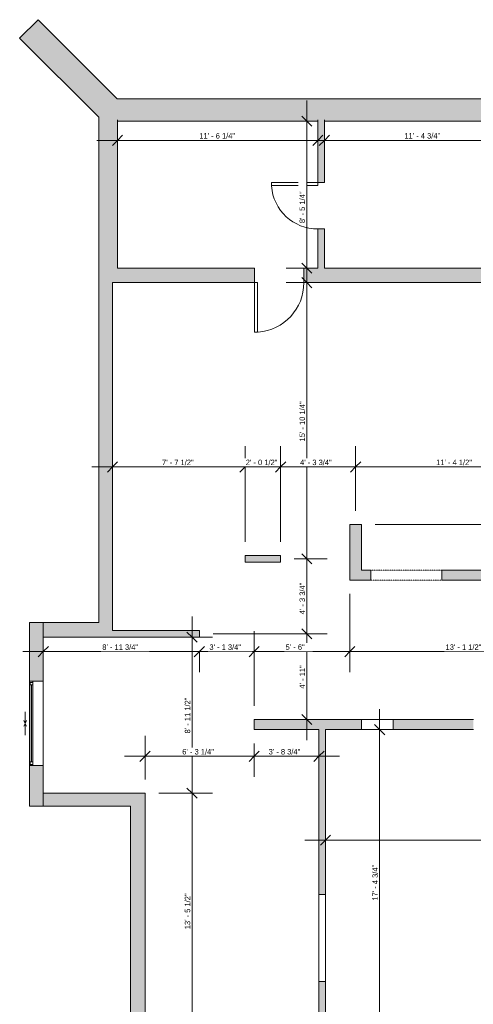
# Model space of a CAD drawing. Header units: inches. Extents: x -294 to 1117, y -522 to 519.
# Tile 3 of 8: x -294 to 19, y -160 to 519. Entities that reach past the tile are written whole.
import ezdxf

# ---------------------------------------------------------------- set-up
doc = ezdxf.new("R2010")
doc.units = ezdxf.units.IN
doc.header["$MEASUREMENT"] = 0
doc.linetypes.add('Overhead', pattern=[0.15625, 0.09375, -0.0625])
for name, color, linetype, lineweight in [('A-ANNO-DIMS', 211, 'Continuous', 9), ('A-ANNO-DIMS-120', 211, 'Continuous', 9), ('A-DETL-GENF', 92, 'Overhead', 9), ('A-DETL-MEDM', 90, 'Continuous', 9), ('A-DOOR', 31, 'Continuous', 9), ('A-GLAZ', 151, 'Continuous', 9), ('A-WALL', 90, 'Continuous', 9), ('A-WALL-PATT', 111, 'Continuous', 9)]:
    doc.layers.add(name, color=color, linetype=linetype, lineweight=lineweight)
doc.styles.add('Inter', font='txt', dxfattribs={"height": 3.75})
doc.dimstyles.new('Linear_-_1_32__Inter__Imperial__SMALL', dxfattribs={"dimscale": 12, "dimtxt": 4.969925, "dimasz": 0.585938, "dimexe": 1.181102, "dimexo": 0.787402, "dimgap": 0, "dimtad": 1, "dimrnd": 0.25, "dimzin": 1, "dimdsep": 46, "dimlunit": 4, "dimtxsty": 'Inter', "dimblk1": 'OBLIQUE', "dimblk2": 'OBLIQUE', "dimsah": 1, "dimcen": 0.09, "dimdle": 1.181102, "dimazin": 0, "dimtfac": 1, "dimtdec": 4, "dimtix": 1, "dimtmove": 0, "dimatfit": 3, "dimfxl": 1, "dimtvp": 1, "dimtfill": 1, "dimfrac": 2, "dimtolj": 1, "dimtzin": 0, "dimarcsym": 2})
doc.dimstyles.new('Linear_-_1_32__Inter__Imperial__SMALL_1', dxfattribs={"dimscale": 12, "dimtxt": 4.969925, "dimasz": 0.585938, "dimexe": 1.181102, "dimexo": 0.787402, "dimgap": 0, "dimtad": 1, "dimrnd": 0.25, "dimzin": 1, "dimdsep": 46, "dimlunit": 4, "dimtxsty": 'Inter', "dimblk1": 'OBLIQUE', "dimblk2": 'OBLIQUE', "dimsah": 1, "dimcen": 0.09, "dimdle": 1.181102, "dimazin": 0, "dimtfac": 1, "dimtdec": 4, "dimtix": 1, "dimtmove": 2, "dimatfit": 3, "dimfxl": 1, "dimtvp": 1, "dimtfill": 1, "dimfrac": 2, "dimtolj": 1, "dimtzin": 0, "dimarcsym": 2})

# ---------------------------------------------------------------- blocks, each defined once
blk = doc.blocks.new('Planitar - Single Door_Flush Panel - 2_-10_ x 6_-8_-4177930-Main Floor Dimension Plan')
at = {"layer": 'A-DOOR', "lineweight": 18}
for p, q in [((14.99, 5), (14.99, 39)), ((17, 39), (14.99, 39)), ((17, 5), (17, 39)), ((17, 5), (14.99, 5))]:
    blk.add_line(p, q, dxfattribs=at)
at = {"layer": 'A-DOOR'}
blk.add_arc((16.77, 5.3), 33.77, 93.74247, 180.50911, dxfattribs=at)
blk = doc.blocks.new('Planitar - Single Door_Flush Panel - 2_-8_ x 6_-8_-4177996-Main Floor Dimension Plan')
at = {"layer": 'A-DOOR', "lineweight": 18}
for p, q in [((13.99, 2.25), (13.99, 34.25)), ((16, 34.25), (13.99, 34.25)), ((16, 2.25), (16, 34.25)), ((16, 2.25), (13.99, 2.25))]:
    blk.add_line(p, q, dxfattribs=at)
at = {"layer": 'A-DOOR'}
blk.add_arc((15.77, 2.55), 31.77, 93.86075, 180.54116, dxfattribs=at)
blk = doc.blocks.new('Planitar - Opening - 2_-4_ x 6_-8_ 2-4180353-Main Floor Dimension Plan')
at = {"layer": 'A-DETL-GENF'}
for p, q in [((24.18, 3.5), (-24.82, 3.5)), ((-24.82, -3.5), (24.18, -3.5))]:
    blk.add_line(p, q, dxfattribs=at)
at = {"layer": 'A-DETL-MEDM'}
for p, q in [((-24.82, 3.5), (-24.82, -3.5)), ((24.18, -3.5), (24.18, 3.5))]:
    blk.add_line(p, q, dxfattribs=at)
blk = doc.blocks.new('Plan-Double-Sliding - Default 1-4384591-Main Floor Dimension Plan')
at = {"layer": 'A-GLAZ'}
for q in [(-8, 3.34375), (-2, 4.34375), (-2, 2.34375), (2, 4.34375), (2, 2.34375), (8, 3.34375)]:
    blk.add_line((0, 3.34375), q, dxfattribs=at)
blk = doc.blocks.new('Planitar-Fixed - Default 1-4335211-Main Floor Dimension Plan')
at = {"layer": 'A-GLAZ', "lineweight": 18}
for p, q in [((-29, 5.26), (-28.25, 5.26)), ((-28.25, 5.26), (-28.25, 3.03)), ((-28.25, 4.76), (-26.52, 4.76)), ((-28.25, 3.03), (-26.52, 3.03)), ((-26.52, 4.76), (-26.52, 3.03)), ((26.52, 4.76), (26.52, 3.03)), ((28.25, 4.76), (26.52, 4.76)), ((26.52, 3.03), (28.25, 3.03)), ((28.25, 5.26), (28.25, 3.03)), ((28.96, 5.26), (28.25, 5.26)), ((-29, -4.24), (-27.74, -4.24)), ((29, -4.24), (27.74, -4.24))]:
    blk.add_line(p, q, dxfattribs=at)
at = {"layer": 'A-GLAZ'}
for p, q in [((-29, 5.26), (29, 5.26)), ((-29, 5.26), (-29, 3.03)), ((29, 3.03), (-29, 3.03)), ((-29, 3.03), (-29, -4.24)), ((29, 3.03), (-29, 3.03)), ((-29, 3.03), (29, 3.03)), ((-29, 3.03), (-29, -4.24)), ((29, 3.03), (29, 5.26)), ((29, -4.24), (29, 3.03)), ((29, -4.24), (29, 3.03)), ((-29, -4.24), (29, -4.24)), ((29, -4.24), (-29, -4.24))]:
    blk.add_line(p, q, dxfattribs=at)
at = {"layer": 'A-GLAZ', "lineweight": 25}
blk.add_line((-26.52, 3.9), (26.52, 3.9), dxfattribs=at)
blk = doc.blocks.new('DIMBLOCK1-Main Floor Dimension Plan')
at = {"layer": 'A-ANNO-DIMS-120'}
for p, q in [((-226.66, 430.96), (-226.66, 449.61)), ((-88.41, 430.96), (-88.41, 449.61)), ((-240.84, 435.43), (-74.24, 435.43)), ((-226.66, 435.43), (-226.66, 430.96)), ((-88.41, 435.43), (-88.41, 430.96))]:
    blk.add_line(p, q, dxfattribs=at)
at = {"layer": 'A-ANNO-DIMS-120', "lineweight": 35}
for p, q in [((-226.66, 435.43), (-230.18, 431.92)), ((-226.66, 435.43), (-223.15, 438.95)), ((-88.41, 435.43), (-91.93, 431.92)), ((-88.41, 435.43), (-84.9, 438.95))]:
    blk.add_line(p, q, dxfattribs=at)
at = {"layer": 'A-ANNO-DIMS-120', "color": 0, "insert": (-170.27, 440.43), "char_height": 3.75, "width": 30.565, "attachment_point": 1, "line_spacing_factor": 0.993985, "style": 'Inter', "bg_fill": 3, "box_fill_scale": 1.25, "bg_fill_color": 256, "bg_fill_true_color": 13158600, "bg_fill_transparency": 0}
blk.add_mtext('11\' - 6 1/4"', dxfattribs=at)
blk = doc.blocks.new('_Oblique')
at = {"color": 0, "linetype": 'ByBlock', "lineweight": -2}
blk.add_line((-0.5, -0.5), (0.5, 0.5), dxfattribs=at)
blk = doc.blocks.new('DIMBLOCK2-Main Floor Dimension Plan')
at = {"layer": 'A-ANNO-DIMS-120'}
for p, q in [((-83.91, 430.96), (-83.91, 449.61)), ((52.84, 430.96), (52.84, 449.61)), ((-98.09, 435.43), (67.01, 435.43)), ((-83.91, 435.43), (-83.91, 430.96)), ((52.84, 435.43), (52.84, 430.96))]:
    blk.add_line(p, q, dxfattribs=at)
at = {"layer": 'A-ANNO-DIMS-120', "lineweight": 35}
for p, q in [((-83.91, 435.43), (-87.43, 431.92)), ((-83.91, 435.43), (-80.4, 438.95)), ((52.84, 435.43), (49.32, 431.92)), ((52.84, 435.43), (56.35, 438.95))]:
    blk.add_line(p, q, dxfattribs=at)
at = {"layer": 'A-ANNO-DIMS-120', "color": 0, "insert": (-28.74, 440.43), "char_height": 3.75, "width": 31.6833, "attachment_point": 1, "line_spacing_factor": 0.993985, "style": 'Inter', "bg_fill": 3, "box_fill_scale": 1.25, "bg_fill_color": 256, "bg_fill_true_color": 13158600, "bg_fill_transparency": 0}
blk.add_mtext('11\' - 4 3/4"', dxfattribs=at)
blk = doc.blocks.new('DIMBLOCK6-Main Floor Dimension Plan')
at = {"layer": 'A-ANNO-DIMS-120'}
for p, q in [((-96.09, 333.19), (-96.09, 462.79)), ((-91.61, 448.62), (-110.26, 448.62)), ((-96.09, 448.62), (-91.61, 448.62)), ((-91.61, 347.37), (-110.26, 347.37)), ((-96.09, 347.37), (-91.61, 347.37))]:
    blk.add_line(p, q, dxfattribs=at)
at = {"layer": 'A-ANNO-DIMS-120', "lineweight": 35}
for p, q in [((-96.09, 448.62), (-99.61, 452.13)), ((-96.09, 448.62), (-92.58, 445.1)), ((-96.09, 347.37), (-99.61, 350.88)), ((-96.09, 347.37), (-92.58, 343.85))]:
    blk.add_line(p, q, dxfattribs=at)
at = {"layer": 'A-ANNO-DIMS-120', "color": 0, "insert": (-101.08, 378.37), "char_height": 3.75, "width": 28.4031, "attachment_point": 1, "rotation": 90, "line_spacing_factor": 0.993985, "style": 'Inter', "bg_fill": 3, "box_fill_scale": 1.25, "bg_fill_color": 256, "bg_fill_true_color": 13158600, "bg_fill_transparency": 0}
blk.add_mtext('8\' - 5 1/4"', dxfattribs=at)
blk = doc.blocks.new('DIMBLOCK21-Main Floor Dimension Plan')
at = {"layer": 'A-ANNO-DIMS-120'}
for p, q in [((64.64, 253.37), (26.91, 253.37)), ((41.09, 253.37), (41.09, 170.62)), ((41.09, 253.37), (64.64, 253.37)), ((-48.96, 170.62), (55.26, 170.62)), ((41.09, 170.62), (-48.96, 170.62))]:
    blk.add_line(p, q, dxfattribs=at)
at = {"layer": 'A-ANNO-DIMS-120', "lineweight": 35}
for p, q in [((41.09, 253.37), (37.57, 256.88)), ((41.09, 253.37), (44.6, 249.85)), ((41.09, 170.62), (37.57, 174.13)), ((41.09, 170.62), (44.6, 167.1))]:
    blk.add_line(p, q, dxfattribs=at)
at = {"layer": 'A-ANNO-DIMS-120', "color": 0, "insert": (36.1, 213.81), "char_height": 3.75, "width": 32.5779, "attachment_point": 1, "rotation": 90, "line_spacing_factor": 0.993985, "style": 'Inter', "bg_fill": 3, "box_fill_scale": 1.25, "bg_fill_color": 256, "bg_fill_true_color": 13158600, "bg_fill_transparency": 0}
blk.add_mtext('6\' - 10 3/4"', dxfattribs=at)
blk = doc.blocks.new('DIMBLOCK22-Main Floor Dimension Plan')
at = {"layer": 'A-ANNO-DIMS-120'}
for p, q in [((-48.96, 170.62), (55.26, 170.62)), ((41.09, 170.62), (-48.96, 170.62)), ((41.09, 170.62), (41.09, 125.19)), ((36.61, 139.37), (55.26, 139.37)), ((41.09, 139.37), (36.61, 139.37))]:
    blk.add_line(p, q, dxfattribs=at)
at = {"layer": 'A-ANNO-DIMS-120', "lineweight": 35}
for p, q in [((41.09, 170.62), (37.57, 174.13)), ((41.09, 170.62), (44.6, 167.1)), ((41.09, 139.37), (37.57, 142.88)), ((41.09, 139.37), (44.6, 135.85))]:
    blk.add_line(p, q, dxfattribs=at)
at = {"layer": 'A-ANNO-DIMS-120', "color": 0, "insert": (36.1, 143.28), "char_height": 3.75, "width": 28.1049, "attachment_point": 1, "rotation": 90, "line_spacing_factor": 0.993985, "style": 'Inter', "bg_fill": 3, "box_fill_scale": 1.25, "bg_fill_color": 256, "bg_fill_true_color": 13158600, "bg_fill_transparency": 0}
blk.add_mtext('2\' - 7 1/4"', dxfattribs=at)
blk = doc.blocks.new('DIMBLOCK23-Main Floor Dimension Plan')
at = {"layer": 'A-ANNO-DIMS-120'}
for p, q in [((-160.71, 95.37), (-81.92, 95.37)), ((-96.09, 95.37), (-160.71, 95.37)), ((-96.09, 22.19), (-96.09, 95.37)), ((-91.61, 36.37), (-110.26, 36.37)), ((-96.09, 36.37), (-91.61, 36.37))]:
    blk.add_line(p, q, dxfattribs=at)
at = {"layer": 'A-ANNO-DIMS-120', "lineweight": 35}
for p, q in [((-96.09, 95.37), (-99.61, 98.88)), ((-96.09, 95.37), (-92.58, 91.85)), ((-96.09, 36.37), (-99.61, 39.88)), ((-96.09, 36.37), (-92.58, 32.85))]:
    blk.add_line(p, q, dxfattribs=at)
at = {"layer": 'A-ANNO-DIMS-120', "color": 0, "insert": (-101.08, 57.61), "char_height": 3.75, "width": 19.83, "attachment_point": 1, "rotation": 90, "line_spacing_factor": 0.993985, "style": 'Inter', "bg_fill": 3, "box_fill_scale": 1.25, "bg_fill_color": 256, "bg_fill_true_color": 13158600, "bg_fill_transparency": 0}
blk.add_mtext('4\' - 11"', dxfattribs=at)
blk = doc.blocks.new('DIMBLOCK24-Main Floor Dimension Plan')
at = {"layer": 'A-ANNO-DIMS-120', "lineweight": 35}
for p, q in [((-96.09, 147.12), (-99.61, 150.63)), ((-96.09, 147.12), (-92.58, 143.6)), ((-96.09, 95.37), (-99.61, 98.88)), ((-96.09, 95.37), (-92.58, 91.85))]:
    blk.add_line(p, q, dxfattribs=at)
at = {"layer": 'A-ANNO-DIMS-120'}
for p, q in [((-104.71, 147.12), (-81.92, 147.12)), ((-96.09, 147.12), (-104.71, 147.12)), ((-96.09, 95.37), (-96.09, 147.12)), ((-160.71, 95.37), (-81.92, 95.37)), ((-96.09, 95.37), (-160.71, 95.37))]:
    blk.add_line(p, q, dxfattribs=at)
at = {"layer": 'A-ANNO-DIMS-120', "color": 0, "insert": (-101.08, 108.82), "char_height": 3.75, "width": 29.8196, "attachment_point": 1, "rotation": 90, "line_spacing_factor": 0.993985, "style": 'Inter', "bg_fill": 3, "box_fill_scale": 1.25, "bg_fill_color": 256, "bg_fill_true_color": 13158600, "bg_fill_transparency": 0}
blk.add_mtext('4\' - 3 3/4"', dxfattribs=at)
blk = doc.blocks.new('DIMBLOCK25-Main Floor Dimension Plan')
at = {"layer": 'A-ANNO-DIMS-120'}
for p, q in [((-96.09, 147.12), (-96.09, 351.54)), ((-91.61, 337.37), (-110.26, 337.37)), ((-96.09, 337.37), (-91.61, 337.37)), ((-104.71, 147.12), (-81.92, 147.12)), ((-96.09, 147.12), (-104.71, 147.12))]:
    blk.add_line(p, q, dxfattribs=at)
at = {"layer": 'A-ANNO-DIMS-120', "lineweight": 35}
for p, q in [((-96.09, 337.37), (-99.61, 340.88)), ((-96.09, 337.37), (-92.58, 333.85)), ((-96.09, 147.12), (-99.61, 150.63)), ((-96.09, 147.12), (-92.58, 143.6))]:
    blk.add_line(p, q, dxfattribs=at)
at = {"layer": 'A-ANNO-DIMS-120', "color": 0, "insert": (-101.08, 227.95), "char_height": 3.75, "width": 34.2925, "attachment_point": 1, "rotation": 90, "line_spacing_factor": 0.993985, "style": 'Inter', "bg_fill": 3, "box_fill_scale": 1.25, "bg_fill_color": 256, "bg_fill_true_color": 13158600, "bg_fill_transparency": 0}
blk.add_mtext('15\' - 10 1/4"', dxfattribs=at)
blk = doc.blocks.new('DIMBLOCK26-Main Floor Dimension Plan')
at = {"layer": 'A-ANNO-DIMS-120'}
for p, q in [((-175.28, 107.29), (-175.28, -14.38)), ((-179.75, 93.12), (-161.1, 93.12)), ((-175.28, 93.12), (-179.75, 93.12)), ((-198.21, -14.38), (-161.1, -14.38)), ((-175.28, -14.38), (-198.21, -14.38))]:
    blk.add_line(p, q, dxfattribs=at)
at = {"layer": 'A-ANNO-DIMS-120', "lineweight": 35}
for p, q in [((-175.28, 93.12), (-178.79, 96.63)), ((-175.28, 93.12), (-171.76, 89.6)), ((-175.28, -14.38), (-178.79, -10.87)), ((-175.28, -14.38), (-171.76, -17.9))]:
    blk.add_line(p, q, dxfattribs=at)
at = {"layer": 'A-ANNO-DIMS-120', "color": 0, "insert": (-180.27, 26.76), "char_height": 3.75, "width": 30.2668, "attachment_point": 1, "rotation": 90, "line_spacing_factor": 0.993985, "style": 'Inter', "bg_fill": 3, "box_fill_scale": 1.25, "bg_fill_color": 256, "bg_fill_true_color": 13158600, "bg_fill_transparency": 0}
blk.add_mtext('8\' - 11 1/2"', dxfattribs=at)
blk = doc.blocks.new('DIMBLOCK27-Main Floor Dimension Plan')
at = {"layer": 'A-ANNO-DIMS-120', "lineweight": 35}
for p, q in [((-175.28, -14.38), (-178.79, -10.87)), ((-175.28, -14.38), (-171.76, -17.9)), ((-175.28, -175.88), (-178.79, -172.37)), ((-175.28, -175.88), (-171.76, -179.4))]:
    blk.add_line(p, q, dxfattribs=at)
at = {"layer": 'A-ANNO-DIMS-120'}
for p, q in [((-198.21, -14.38), (-161.1, -14.38)), ((-175.28, -14.38), (-198.21, -14.38)), ((-175.28, -14.38), (-175.28, -175.88)), ((-140.61, -175.88), (-189.45, -175.88)), ((-175.28, -175.88), (-140.61, -175.88))]:
    blk.add_line(p, q, dxfattribs=at)
at = {"layer": 'A-ANNO-DIMS-120', "color": 0, "insert": (-180.27, -108.15), "char_height": 3.75, "width": 31.236, "attachment_point": 1, "rotation": 90, "line_spacing_factor": 0.993985, "style": 'Inter', "bg_fill": 3, "box_fill_scale": 1.25, "bg_fill_color": 256, "bg_fill_true_color": 13158600, "bg_fill_transparency": 0}
blk.add_mtext('13\' - 5 1/2"', dxfattribs=at)
blk = doc.blocks.new('DIMBLOCK37-Main Floor Dimension Plan')
at = {"layer": 'A-ANNO-DIMS-120'}
for p, q in [((-230.16, 205.94), (-230.16, 224.59)), ((-138.66, 158.82), (-138.66, 224.59)), ((-244.34, 210.42), (-138.66, 210.42)), ((-230.16, 210.42), (-230.16, 205.94)), ((-138.66, 210.42), (-138.66, 158.82))]:
    blk.add_line(p, q, dxfattribs=at)
at = {"layer": 'A-ANNO-DIMS-120', "lineweight": 35}
for p, q in [((-230.16, 210.42), (-233.68, 206.9)), ((-230.16, 210.42), (-226.65, 213.93)), ((-138.66, 210.42), (-142.18, 206.9)), ((-138.66, 210.42), (-135.15, 213.93))]:
    blk.add_line(p, q, dxfattribs=at)
at = {"layer": 'A-ANNO-DIMS-120', "color": 0, "insert": (-195.94, 215.41), "char_height": 3.75, "width": 27.6576, "attachment_point": 1, "line_spacing_factor": 0.993985, "style": 'Inter', "bg_fill": 3, "box_fill_scale": 1.25, "bg_fill_color": 256, "bg_fill_true_color": 13158600, "bg_fill_transparency": 0}
blk.add_mtext('7\' - 7 1/2"', dxfattribs=at)
blk = doc.blocks.new('DIMBLOCK38-Main Floor Dimension Plan')
at = {"layer": 'A-ANNO-DIMS-120'}
for p, q in [((-138.66, 158.82), (-138.66, 224.59)), ((-114.16, 158.82), (-114.16, 224.59)), ((-138.66, 210.42), (-114.16, 210.42)), ((-138.66, 210.42), (-138.66, 158.82)), ((-114.16, 210.42), (-114.16, 158.82))]:
    blk.add_line(p, q, dxfattribs=at)
at = {"layer": 'A-ANNO-DIMS-120', "lineweight": 35}
for p, q in [((-138.66, 210.42), (-142.18, 206.9)), ((-138.66, 210.42), (-135.15, 213.93)), ((-114.16, 210.42), (-117.68, 206.9)), ((-114.16, 210.42), (-110.65, 213.93))]:
    blk.add_line(p, q, dxfattribs=at)
at = {"layer": 'A-ANNO-DIMS-120', "color": 0, "insert": (-138.18, 215.41), "char_height": 3.75, "width": 28.254, "attachment_point": 1, "line_spacing_factor": 0.993985, "style": 'Inter', "bg_fill": 3, "box_fill_scale": 1.25, "bg_fill_color": 256, "bg_fill_true_color": 13158600, "bg_fill_transparency": 0}
blk.add_mtext('2\' - 0 1/2"', dxfattribs=at)
blk = doc.blocks.new('DIMBLOCK39-Main Floor Dimension Plan')
at = {"layer": 'A-ANNO-DIMS-120'}
for p, q in [((-114.16, 158.82), (-114.16, 224.59)), ((-62.41, 180.07), (-62.41, 224.59)), ((-114.16, 210.42), (-62.41, 210.42)), ((-114.16, 210.42), (-114.16, 158.82)), ((-62.41, 210.42), (-62.41, 180.07))]:
    blk.add_line(p, q, dxfattribs=at)
at = {"layer": 'A-ANNO-DIMS-120', "lineweight": 35}
for p, q in [((-114.16, 210.42), (-117.68, 206.9)), ((-114.16, 210.42), (-110.65, 213.93)), ((-62.41, 210.42), (-65.93, 206.9)), ((-62.41, 210.42), (-58.9, 213.93))]:
    blk.add_line(p, q, dxfattribs=at)
at = {"layer": 'A-ANNO-DIMS-120', "color": 0, "insert": (-100.71, 215.41), "char_height": 3.75, "width": 29.8196, "attachment_point": 1, "line_spacing_factor": 0.993985, "style": 'Inter', "bg_fill": 3, "box_fill_scale": 1.25, "bg_fill_color": 256, "bg_fill_true_color": 13158600, "bg_fill_transparency": 0}
blk.add_mtext('4\' - 3 3/4"', dxfattribs=at)
blk = doc.blocks.new('DIMBLOCK40-Main Floor Dimension Plan')
at = {"layer": 'A-ANNO-DIMS-120'}
for p, q in [((-62.41, 180.07), (-62.41, 224.59)), ((74.09, 205.94), (74.09, 224.59)), ((-62.41, 210.42), (88.26, 210.42)), ((-62.41, 210.42), (-62.41, 180.07)), ((74.09, 210.42), (74.09, 205.94))]:
    blk.add_line(p, q, dxfattribs=at)
at = {"layer": 'A-ANNO-DIMS-120', "lineweight": 35}
for p, q in [((-62.41, 210.42), (-65.93, 206.9)), ((-62.41, 210.42), (-58.9, 213.93)), ((74.09, 210.42), (70.57, 206.9)), ((74.09, 210.42), (77.6, 213.93))]:
    blk.add_line(p, q, dxfattribs=at)
at = {"layer": 'A-ANNO-DIMS-120', "color": 0, "insert": (-6.84, 215.41), "char_height": 3.75, "width": 30.4159, "attachment_point": 1, "line_spacing_factor": 0.993985, "style": 'Inter', "bg_fill": 3, "box_fill_scale": 1.25, "bg_fill_color": 256, "bg_fill_true_color": 13158600, "bg_fill_transparency": 0}
blk.add_mtext('11\' - 4 1/2"', dxfattribs=at)
blk = doc.blocks.new('DIMBLOCK41-Main Floor Dimension Plan')
at = {"layer": 'A-ANNO-DIMS-120'}
for p, q in [((-277.91, 78.64), (-277.91, 97.29)), ((-292.09, 83.12), (-170.16, 83.12)), ((-277.91, 83.12), (-277.91, 78.64)), ((-170.16, 83.67), (-170.16, 68.95)), ((-170.16, 83.12), (-170.16, 83.67))]:
    blk.add_line(p, q, dxfattribs=at)
at = {"layer": 'A-ANNO-DIMS-120', "lineweight": 35}
for p, q in [((-277.91, 83.12), (-281.43, 79.61)), ((-277.91, 83.12), (-274.4, 86.64)), ((-170.16, 83.12), (-173.68, 79.61)), ((-170.16, 83.12), (-166.65, 86.64))]:
    blk.add_line(p, q, dxfattribs=at)
at = {"layer": 'A-ANNO-DIMS-120', "color": 0, "insert": (-237.18, 88.11), "char_height": 3.75, "width": 31.5342, "attachment_point": 1, "line_spacing_factor": 0.993985, "style": 'Inter', "bg_fill": 3, "box_fill_scale": 1.25, "bg_fill_color": 256, "bg_fill_true_color": 13158600, "bg_fill_transparency": 0}
blk.add_mtext('8\' - 11 3/4"', dxfattribs=at)
blk = doc.blocks.new('DIMBLOCK42-Main Floor Dimension Plan')
at = {"layer": 'A-ANNO-DIMS-120'}
for p, q in [((-132.41, 45.82), (-132.41, 97.29)), ((-170.16, 83.67), (-170.16, 68.95)), ((-170.16, 83.12), (-170.16, 83.67)), ((-170.16, 83.12), (-132.41, 83.12)), ((-132.41, 83.12), (-132.41, 45.82))]:
    blk.add_line(p, q, dxfattribs=at)
at = {"layer": 'A-ANNO-DIMS-120', "lineweight": 35}
for p, q in [((-170.16, 83.12), (-173.68, 79.61)), ((-170.16, 83.12), (-166.65, 86.64)), ((-132.41, 83.12), (-135.93, 79.61)), ((-132.41, 83.12), (-128.9, 86.64))]:
    blk.add_line(p, q, dxfattribs=at)
at = {"layer": 'A-ANNO-DIMS-120', "color": 0, "insert": (-163.28, 88.11), "char_height": 3.75, "width": 28.7759, "attachment_point": 1, "line_spacing_factor": 0.993985, "style": 'Inter', "bg_fill": 3, "box_fill_scale": 1.25, "bg_fill_color": 256, "bg_fill_true_color": 13158600, "bg_fill_transparency": 0}
blk.add_mtext('3\' - 1 3/4"', dxfattribs=at)
blk = doc.blocks.new('DIMBLOCK43-Main Floor Dimension Plan')
at = {"layer": 'A-ANNO-DIMS-120'}
for p, q in [((-66.41, 122.92), (-66.41, 68.95)), ((-66.41, 83.12), (-66.41, 122.92)), ((-132.41, 45.82), (-132.41, 97.29)), ((-132.41, 83.12), (-66.41, 83.12)), ((-132.41, 83.12), (-132.41, 45.82))]:
    blk.add_line(p, q, dxfattribs=at)
at = {"layer": 'A-ANNO-DIMS-120', "lineweight": 35}
for p, q in [((-132.41, 83.12), (-135.93, 79.61)), ((-132.41, 83.12), (-128.9, 86.64)), ((-66.41, 83.12), (-69.93, 79.61)), ((-66.41, 83.12), (-62.9, 86.64))]:
    blk.add_line(p, q, dxfattribs=at)
at = {"layer": 'A-ANNO-DIMS-120', "color": 0, "insert": (-110.72, 88.11), "char_height": 3.75, "width": 17.6681, "attachment_point": 1, "line_spacing_factor": 0.993985, "style": 'Inter', "bg_fill": 3, "box_fill_scale": 1.25, "bg_fill_color": 256, "bg_fill_true_color": 13158600, "bg_fill_transparency": 0}
blk.add_mtext('5\' - 6"', dxfattribs=at)
blk = doc.blocks.new('DIMBLOCK44-Main Floor Dimension Plan')
at = {"layer": 'A-ANNO-DIMS-120'}
for p, q in [((-66.41, 122.92), (-66.41, 68.95)), ((-66.41, 83.12), (-66.41, 122.92)), ((91.09, 78.64), (91.09, 97.29)), ((-66.41, 83.12), (105.26, 83.12)), ((91.09, 83.12), (91.09, 78.64))]:
    blk.add_line(p, q, dxfattribs=at)
at = {"layer": 'A-ANNO-DIMS-120', "lineweight": 35}
for p, q in [((-66.41, 83.12), (-69.93, 79.61)), ((-66.41, 83.12), (-62.9, 86.64)), ((91.09, 83.12), (87.57, 79.61)), ((91.09, 83.12), (94.6, 86.64))]:
    blk.add_line(p, q, dxfattribs=at)
at = {"layer": 'A-ANNO-DIMS-120', "color": 0, "insert": (-0.34, 88.11), "char_height": 3.75, "width": 30.4159, "attachment_point": 1, "line_spacing_factor": 0.993985, "style": 'Inter', "bg_fill": 3, "box_fill_scale": 1.25, "bg_fill_color": 256, "bg_fill_true_color": 13158600, "bg_fill_transparency": 0}
blk.add_mtext('13\' - 1 1/2"', dxfattribs=at)
blk = doc.blocks.new('DIMBLOCK45-Main Floor Dimension Plan')
at = {"layer": 'A-ANNO-DIMS-120'}
for p, q in [((-207.66, -4.93), (-207.66, 25.21)), ((-132.41, 19.92), (-132.41, -3.14)), ((-132.41, 11.03), (-132.41, 19.92)), ((-221.84, 11.03), (-132.41, 11.03)), ((-207.66, 11.03), (-207.66, -4.93))]:
    blk.add_line(p, q, dxfattribs=at)
at = {"layer": 'A-ANNO-DIMS-120', "lineweight": 35}
for p, q in [((-207.66, 11.03), (-204.15, 14.55)), ((-132.41, 11.03), (-128.9, 14.55)), ((-207.66, 11.03), (-211.18, 7.52)), ((-132.41, 11.03), (-135.93, 7.52))]:
    blk.add_line(p, q, dxfattribs=at)
at = {"layer": 'A-ANNO-DIMS-120', "color": 0, "insert": (-182, 16.03), "char_height": 3.75, "width": 28.7013, "attachment_point": 1, "line_spacing_factor": 0.993985, "style": 'Inter', "bg_fill": 3, "box_fill_scale": 1.25, "bg_fill_color": 256, "bg_fill_true_color": 13158600, "bg_fill_transparency": 0}
blk.add_mtext('6\' - 3 1/4"', dxfattribs=at)
blk = doc.blocks.new('DIMBLOCK46-Main Floor Dimension Plan')
at = {"layer": 'A-ANNO-DIMS-120'}
for p, q in [((-87.66, 6.56), (-87.66, 25.21)), ((-132.41, 19.92), (-132.41, -3.14)), ((-132.41, 11.03), (-132.41, 19.92)), ((-132.41, 11.03), (-73.49, 11.03)), ((-87.66, 11.03), (-87.66, 6.56))]:
    blk.add_line(p, q, dxfattribs=at)
at = {"layer": 'A-ANNO-DIMS-120', "lineweight": 35}
for p, q in [((-132.41, 11.03), (-128.9, 14.55)), ((-87.66, 11.03), (-84.15, 14.55)), ((-132.41, 11.03), (-135.93, 7.52)), ((-87.66, 11.03), (-91.18, 7.52))]:
    blk.add_line(p, q, dxfattribs=at)
at = {"layer": 'A-ANNO-DIMS-120', "color": 0, "insert": (-122.4, 16.03), "char_height": 3.75, "width": 29.6705, "attachment_point": 1, "line_spacing_factor": 0.993985, "style": 'Inter', "bg_fill": 3, "box_fill_scale": 1.25, "bg_fill_color": 256, "bg_fill_true_color": 13158600, "bg_fill_transparency": 0}
blk.add_mtext('3\' - 8 3/4"', dxfattribs=at)
blk = doc.blocks.new('DIMBLOCK52-Main Floor Dimension Plan')
at = {"layer": 'A-ANNO-DIMS-120'}
for p, q in [((265.34, 3.46), (265.34, -60.93)), ((265.34, -46.76), (265.34, 3.46)), ((-83.16, -51.23), (-83.16, -32.58)), ((-97.34, -46.76), (265.34, -46.76)), ((-83.16, -46.76), (-83.16, -51.23))]:
    blk.add_line(p, q, dxfattribs=at)
at = {"layer": 'A-ANNO-DIMS-120', "lineweight": 35}
for p, q in [((-83.16, -46.76), (-86.68, -50.27)), ((-83.16, -46.76), (-79.65, -43.24)), ((265.34, -46.76), (261.82, -50.27)), ((265.34, -46.76), (268.85, -43.24))]:
    blk.add_line(p, q, dxfattribs=at)
at = {"layer": 'A-ANNO-DIMS-120', "color": 0, "insert": (77.7, -41.76), "char_height": 3.75, "width": 32.1306, "attachment_point": 1, "line_spacing_factor": 0.993985, "style": 'Inter', "bg_fill": 3, "box_fill_scale": 1.25, "bg_fill_color": 256, "bg_fill_true_color": 13158600, "bg_fill_transparency": 0}
blk.add_mtext('29\' - 0 1/2"', dxfattribs=at)
blk = doc.blocks.new('DIMBLOCK58-Main Floor Dimension Plan')
at = {"layer": 'A-ANNO-DIMS-120'}
for p, q in [((-45.86, -179.38), (-45.86, 43.54)), ((-41.38, 29.37), (-60.03, 29.37)), ((-45.86, 29.37), (-41.38, 29.37)), ((-73.71, -179.38), (-31.68, -179.38)), ((-45.86, -179.38), (-73.71, -179.38))]:
    blk.add_line(p, q, dxfattribs=at)
at = {"layer": 'A-ANNO-DIMS-120', "lineweight": 35}
for p, q in [((-45.86, 29.37), (-49.37, 32.88)), ((-45.86, 29.37), (-42.34, 25.85)), ((-45.86, -179.38), (-49.37, -175.87)), ((-45.86, -179.38), (-42.34, -182.9))]:
    blk.add_line(p, q, dxfattribs=at)
at = {"layer": 'A-ANNO-DIMS-120', "color": 0, "insert": (-50.85, -88.46), "char_height": 3.75, "width": 32.2797, "attachment_point": 1, "rotation": 90, "line_spacing_factor": 0.993985, "style": 'Inter', "bg_fill": 3, "box_fill_scale": 1.25, "bg_fill_color": 256, "bg_fill_true_color": 13158600, "bg_fill_transparency": 0}
blk.add_mtext('17\' - 4 3/4"', dxfattribs=at)

msp = doc.modelspace()

# ---------------------------------------------------------------- hatches: boundary and pattern name
at = {"layer": 'A-WALL-PATT'}
for points in [[(-239.662, 451.304), (-239.662, 464.118), (-227.021, 464.118), (-281.468, 518.565), (-294.196, 505.837)], [(-230.162, 342.368), (-226.662, 342.368), (-226.662, 464.118), (-239.662, 464.118), (-239.662, 342.368)], [(55.088, 448.618), (55.088, 464.118), (-226.662, 464.118), (-226.662, 448.618), (52.838, 448.618)], [(-230.162, 103.118), (-230.162, 342.368), (-239.662, 342.368), (-239.662, 103.118)], [(-66.412, 139.368), (-58.412, 139.368), (-58.412, 170.618), (-66.412, 170.618)], [(-114.162, 144.868), (-114.162, 149.368), (-138.662, 149.368), (-138.662, 144.868)], [(-230.162, 93.118), (-230.162, 103.118), (-277.912, 103.118), (-277.912, 93.118), (-274.115, 93.118)], [(-176.636, 93.118), (-170.162, 93.118), (-170.162, 97.618), (-230.162, 97.618), (-230.162, 93.118)], [(-277.912, -23.382), (-217.662, -23.382), (-217.662, -14.382), (-277.912, -14.382)], [(-217.662, -379.382), (-207.662, -379.382), (-207.662, -14.382), (-217.662, -14.382), (-217.662, -323.389)]]:
    msp.add_hatch(color=9, dxfattribs=at).paths.add_polyline_path(points, flags=0)
h = msp.add_hatch(color=9, dxfattribs=at)
h.paths.add_polyline_path([(-83.912, 347.368), (-83.912, 374.368), (-88.412, 374.368), (-88.412, 347.368)], flags=0)
h.paths.add_polyline_path([(-83.912, 406.368), (-83.912, 448.618), (-88.412, 448.618), (-88.412, 406.368)], flags=0)
h = msp.add_hatch(color=9, dxfattribs=at)
h.paths.add_polyline_path([(52.838, 337.368), (52.838, 347.368), (-98.162, 347.368), (-98.162, 337.368), (18.32, 337.368)], flags=0)
h.paths.add_polyline_path([(-230.162, 337.368), (-132.162, 337.368), (-132.162, 347.368), (-226.662, 347.368), (-226.662, 342.368), (-230.162, 342.368)], flags=0)
h = msp.add_hatch(color=9, dxfattribs=at)
h.paths.add_polyline_path([(-51.787, 132.368), (-51.787, 139.368), (-66.412, 139.368), (-66.412, 132.368)], flags=0)
h.paths.add_polyline_path([(77.588, 132.368), (77.588, 139.368), (-2.787, 139.368), (-2.787, 132.368), (18.32, 132.368)], flags=0)
h = msp.add_hatch(color=9, dxfattribs=at)
h.paths.add_polyline_path([(-277.912, -23.382), (-277.912, 4.665), (-287.412, 4.665), (-287.412, -23.382)], flags=0)
h.paths.add_polyline_path([(-287.412, 62.665), (-277.912, 62.665), (-277.912, 103.118), (-287.412, 103.118), (-287.412, 78.774)], flags=0)
h = msp.add_hatch(color=254, dxfattribs=at)
h.paths.add_polyline_path([(-30.539, 29.368), (18.838, 29.368), (18.838, 36.368), (-30.539, 36.368)], flags=0)
h.paths.add_polyline_path([(94.338, 29.368), (94.338, 36.368), (54.838, 36.368), (54.838, 29.368)], flags=0)
h.paths.add_polyline_path([(-65.539, 29.368), (-65.539, 36.368), (-132.412, 36.368), (-132.412, 29.368), (-83.162, 29.368)], flags=0)
h = msp.add_hatch(color=254, dxfattribs=at)
h.paths.add_polyline_path([(-30.539, 29.368), (-30.539, 36.368), (-36.412, 36.368), (-36.412, 29.368)], flags=0)
h.paths.add_polyline_path([(-65.539, 29.368), (-58.412, 29.368), (-58.412, 36.368), (-65.539, 36.368)], flags=0)
h = msp.add_hatch(color=254, dxfattribs=at)
h.paths.add_polyline_path([(-87.662, -179.382), (-83.162, -179.382), (-83.162, -150.632), (-87.662, -150.632), (-87.662, -172.382)], flags=0)
h.paths.add_polyline_path([(-87.662, -78.632), (-83.162, -78.632), (-83.162, 29.368), (-87.662, 29.368), (-87.662, -1.658)], flags=0)
h = msp.add_hatch(color=254, dxfattribs=at)
h.paths.add_polyline_path([(-87.662, -150.632), (-83.162, -150.632), (-83.162, -144.132), (-87.662, -144.132)], flags=0)
h.paths.add_polyline_path([(-83.162, -84.132), (-83.162, -78.632), (-87.662, -78.632), (-87.662, -84.132)], flags=0)

# ---------------------------------------------------------------- linework, layer by layer
at = {"layer": 'A-WALL'}
for p, q in [((-281.468, 518.565), (-294.196, 505.837)), ((-227.021, 464.118), (-281.468, 518.565)), ((-294.196, 505.837), (-239.662, 451.304)), ((69.588, 464.118), (-227.021, 464.118)), ((-239.662, 451.304), (-239.662, 103.118)), ((-226.662, 347.368), (-226.662, 448.618)), ((-226.662, 448.618), (-88.412, 448.618)), ((-88.412, 448.618), (-88.412, 406.368)), ((-83.912, 448.618), (52.838, 448.618)), ((-83.912, 406.368), (-83.912, 448.618)), ((-88.412, 406.368), (-83.912, 406.368)), ((-88.412, 374.368), (-88.412, 347.368)), ((-83.912, 374.368), (-88.412, 374.368)), ((-83.912, 347.368), (-83.912, 374.368)), ((-132.162, 347.368), (-226.662, 347.368)), ((-132.162, 337.368), (-132.162, 347.368)), ((-88.412, 347.368), (-98.162, 347.368)), ((-98.162, 347.368), (-98.162, 337.368)), ((52.838, 347.368), (-83.912, 347.368)), ((-230.162, 97.618), (-230.162, 337.368)), ((-230.162, 337.368), (-132.162, 337.368)), ((-98.162, 337.368), (60.463, 337.368)), ((-58.412, 170.618), (-66.412, 170.618)), ((-66.412, 170.618), (-66.412, 132.368)), ((-58.412, 139.368), (-58.412, 170.618)), ((-114.162, 149.368), (-138.662, 149.368)), ((-138.662, 149.368), (-138.662, 144.868)), ((-114.162, 144.868), (-114.162, 149.368)), ((-138.662, 144.868), (-114.162, 144.868)), ((-51.787, 139.368), (-58.412, 139.368)), ((74.088, 139.368), (-2.787, 139.368)), ((-66.412, 132.368), (-51.787, 132.368)), ((-2.787, 132.368), (91.088, 132.368)), ((-287.412, 103.118), (-287.412, 62.665)), ((-239.662, 103.118), (-287.412, 103.118)), ((-277.912, 103.118), (-277.912, 62.665)), ((-170.162, 97.618), (-230.162, 97.618)), ((-170.162, 93.118), (-170.162, 97.618)), ((-277.912, 93.118), (-170.162, 93.118)), ((18.838, 36.368), (-132.412, 36.368)), ((-132.412, 29.368), (-132.412, 36.368)), ((-58.412, 29.368), (-58.412, 36.368)), ((-36.412, 29.368), (-36.412, 36.368)), ((-132.412, 29.368), (-87.662, 29.368)), ((-87.662, 29.368), (-87.662, -172.382)), ((-83.162, 29.368), (-83.162, -179.382)), ((18.838, 29.368), (-83.162, 29.368)), ((-287.412, 4.665), (-287.412, -23.382)), ((-277.912, -23.382), (-277.912, 4.665)), ((-207.662, -14.382), (-277.912, -14.382)), ((-207.662, -442.111), (-207.662, -14.382)), ((-287.412, -23.382), (-217.662, -23.382)), ((-217.662, -23.382), (-217.662, -442.154)), ((-83.162, -84.132), (-87.662, -84.132)), ((-83.162, -144.132), (-87.662, -144.132))]:
    msp.add_line(p, q, dxfattribs=at)

# ---------------------------------------------------------------- block references
at = {"layer": 'A-DOOR'}
for name, p, rotation in [('Planitar - Single Door_Flush Panel - 2_-8_ x 6_-8_-4177996-Main Floor Dimension Plan', (-86.162, 390.368), 89.99999999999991), ('Planitar - Single Door_Flush Panel - 2_-10_ x 6_-8_-4177930-Main Floor Dimension Plan', (-115.162, 342.368), 180), ('Planitar - Opening - 2_-4_ x 6_-8_ 2-4180353-Main Floor Dimension Plan', (-27.609, 135.868), 180)]:
    msp.add_blockref(name, p, dxfattribs=dict(at, rotation=rotation))
at = {"layer": 'A-GLAZ', "rotation": 89.99999999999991}
for name, p in [('Planitar-Fixed - Default 1-4335211-Main Floor Dimension Plan', (-282.15, 33.665)), ('Plan-Double-Sliding - Default 1-4384591-Main Floor Dimension Plan', (-287.068, 33.665))]:
    msp.add_blockref(name, p, dxfattribs=at)

# ---------------------------------------------------------------- next in the draw order: dimensions: what is measured, and where the dimension line sits
at = {"layer": 'A-ANNO-DIMS'}
dim = msp.add_linear_dim(base=(-88.412, 435.434), p1=(-226.662, 440.406), p2=(-88.412, 440.406), dimstyle='Linear_-_1_32__Inter__Imperial__SMALL', override={"dimpost": '<>', "dimfxl": 138.25}, dxfattribs=at)
dim.commit()
dim.dimension.update_dxf_attribs({"geometry": 'DIMBLOCK1-Main Floor Dimension Plan', "text_midpoint": (-157.537, 437.679)})
dim = msp.add_linear_dim(base=(41.088, 170.618), p1=(74.088, 253.368), p2=(-58.412, 170.618), angle=90, dimstyle='Linear_-_1_32__Inter__Imperial__SMALL_1', override={"dimpost": '<>', "dimfxl": 156.217197}, dxfattribs=at)
dim.commit()
dim.dimension.update_dxf_attribs({"geometry": 'DIMBLOCK21-Main Floor Dimension Plan', "text_midpoint": (38.595, 230.099), "dimtype": 160, "text_rotation": 90})
dim = msp.add_linear_dim(base=(-96.091, 95.368), p1=(-101.063, 36.368), p2=(-170.162, 95.368), angle=90, dimstyle='Linear_-_1_32__Inter__Imperial__SMALL', override={"dimpost": '<>', "dimfxl": 90.861042}, dxfattribs=at)
dim.commit()
dim.dimension.update_dxf_attribs({"geometry": 'DIMBLOCK23-Main Floor Dimension Plan', "text_midpoint": (-97.966, 65.868)})

# ---------------------------------------------------------------- next in the draw order: dimensions: what is measured, and where the dimension line sits
dim = msp.add_linear_dim(base=(52.838, 435.434), p1=(-83.912, 440.406), p2=(52.838, 440.406), dimstyle='Linear_-_1_32__Inter__Imperial__SMALL', override={"dimpost": '<>', "dimfxl": 136.75}, dxfattribs=at)
dim.commit()
dim.dimension.update_dxf_attribs({"geometry": 'DIMBLOCK2-Main Floor Dimension Plan', "text_midpoint": (-15.537, 437.679)})
for base, p1, p2, override, picture, middle in [((41.088, 139.368), (-58.412, 170.618), (46.059, 139.368), {"dimpost": '<>', "dimfxl": 109.045157}, 'DIMBLOCK22-Main Floor Dimension Plan', (38.843, 154.993)), ((-96.091, 147.118), (-170.162, 95.368), (-114.162, 147.118), {"dimpost": '<>', "dimfxl": 76.25}, 'DIMBLOCK24-Main Floor Dimension Plan', (-98.336, 121.243))]:
    dim = msp.add_linear_dim(base=base, p1=p1, p2=p2, angle=90, dimstyle='Linear_-_1_32__Inter__Imperial__SMALL', override=override, dxfattribs=at)
    dim.commit()
    dim.dimension.update_dxf_attribs({"geometry": picture, "text_midpoint": middle})

# ---------------------------------------------------------------- next in the draw order: dimensions: what is measured, and where the dimension line sits
dim = msp.add_linear_dim(base=(-96.091, 448.618), p1=(-101.063, 347.368), p2=(-101.063, 448.618), angle=90, dimstyle='Linear_-_1_32__Inter__Imperial__SMALL_1', override={"dimpost": '<>', "dimfxl": 101.25}, dxfattribs=at)
dim.commit()
dim.dimension.update_dxf_attribs({"geometry": 'DIMBLOCK6-Main Floor Dimension Plan', "text_midpoint": (-98.583, 392.571), "dimtype": 160, "text_rotation": 90})
dim = msp.add_linear_dim(base=(-138.662, 210.416), p1=(-230.162, 215.388), p2=(-138.662, 149.368), dimstyle='Linear_-_1_32__Inter__Imperial__SMALL', override={"dimpost": '<>', "dimfxl": 112.830924}, dxfattribs=at)
dim.commit()
dim.dimension.update_dxf_attribs({"geometry": 'DIMBLOCK37-Main Floor Dimension Plan', "text_midpoint": (-184.412, 212.661)})
dim = msp.add_linear_dim(base=(-175.277, -14.382), p1=(-170.305, 93.118), p2=(-207.662, -14.382), angle=90, dimstyle='Linear_-_1_32__Inter__Imperial__SMALL', override={"dimpost": '<>', "dimfxl": 113.8059}, dxfattribs=at)
dim.commit()
dim.dimension.update_dxf_attribs({"geometry": 'DIMBLOCK26-Main Floor Dimension Plan', "text_midpoint": (-177.522, 39.368)})

# ---------------------------------------------------------------- next in the draw order: dimensions: what is measured, and where the dimension line sits
for base, p1, p2, override, picture, middle in [((-96.091, 337.368), (-114.162, 147.118), (-101.063, 337.368), {"dimpost": '<>', "dimfxl": 190.700438}, 'DIMBLOCK25-Main Floor Dimension Plan', (-98.336, 242.243)), ((-175.277, -175.882), (-207.662, -14.382), (-131.162, -175.882), {"dimpost": '<>', "dimfxl": 178.702266}, 'DIMBLOCK27-Main Floor Dimension Plan', (-177.522, -95.132))]:
    dim = msp.add_linear_dim(base=base, p1=p1, p2=p2, angle=90, dimstyle='Linear_-_1_32__Inter__Imperial__SMALL', override=override, dxfattribs=at)
    dim.commit()
    dim.dimension.update_dxf_attribs({"geometry": picture, "text_midpoint": middle})
dim = msp.add_linear_dim(base=(-170.162, 83.121), p1=(-277.912, 88.093), p2=(-170.162, 93.118), dimstyle='Linear_-_1_32__Inter__Imperial__SMALL', override={"dimpost": '<>', "dimfxl": 107.867132}, dxfattribs=at)
dim.commit()
dim.dimension.update_dxf_attribs({"geometry": 'DIMBLOCK41-Main Floor Dimension Plan', "text_midpoint": (-224.037, 85.366)})

# ---------------------------------------------------------------- next in the draw order: dimensions: what is measured, and where the dimension line sits
for base, p1, p2, override, picture, middle in [((-114.162, 210.416), (-138.662, 149.368), (-114.162, 149.368), {"dimpost": '<>', "dimfxl": 24.5}, 'DIMBLOCK38-Main Floor Dimension Plan', (-126.412, 212.661)), ((-132.412, 83.121), (-170.162, 93.118), (-132.412, 36.368), {"dimpost": '<>', "dimfxl": 68.158822}, 'DIMBLOCK42-Main Floor Dimension Plan', (-151.287, 85.366)), ((-132.412, 11.033), (-207.662, -14.382), (-132.412, 29.368), {"dimpost": '<>', "dimfxl": 87.043811}, 'DIMBLOCK45-Main Floor Dimension Plan', (-170.037, 13.278))]:
    dim = msp.add_linear_dim(base=base, p1=p1, p2=p2, dimstyle='Linear_-_1_32__Inter__Imperial__SMALL', override=override, dxfattribs=at)
    dim.commit()
    dim.dimension.update_dxf_attribs({"geometry": picture, "text_midpoint": middle})

# ---------------------------------------------------------------- next in the draw order: dimensions: what is measured, and where the dimension line sits
for base, p1, p2, override, picture, middle in [((-62.412, 210.416), (-114.162, 149.368), (-62.412, 170.618), {"dimpost": '<>', "dimfxl": 55.943051}, 'DIMBLOCK39-Main Floor Dimension Plan', (-88.287, 212.661)), ((-87.662, 11.033), (-132.412, 29.368), (-87.662, 16.005), {"dimpost": '<>', "dimfxl": 46.702538}, 'DIMBLOCK46-Main Floor Dimension Plan', (-110.037, 13.278))]:
    dim = msp.add_linear_dim(base=base, p1=p1, p2=p2, dimstyle='Linear_-_1_32__Inter__Imperial__SMALL', override=override, dxfattribs=at)
    dim.commit()
    dim.dimension.update_dxf_attribs({"geometry": picture, "text_midpoint": middle})
dim = msp.add_linear_dim(base=(-66.412, 83.121), p1=(-132.412, 36.368), p2=(-66.412, 132.368), dimstyle='Linear_-_1_32__Inter__Imperial__SMALL_1', override={"dimpost": '<>', "dimfxl": 116.498927}, dxfattribs=at)
dim.commit()
dim.dimension.update_dxf_attribs({"geometry": 'DIMBLOCK43-Main Floor Dimension Plan', "text_midpoint": (-101.881, 85.613), "dimtype": 160})

# ---------------------------------------------------------------- next in the draw order: dimensions: what is measured, and where the dimension line sits
for base, p1, p2, override, picture, middle in [((74.088, 210.416), (-62.412, 170.618), (74.088, 215.388), {"dimpost": '<>', "dimfxl": 143.654285}, 'DIMBLOCK40-Main Floor Dimension Plan', (5.838, 212.661)), ((91.088, 83.121), (-66.412, 132.368), (91.088, 88.093), {"dimpost": '<>', "dimfxl": 163.604923}, 'DIMBLOCK44-Main Floor Dimension Plan', (12.338, 85.366))]:
    dim = msp.add_linear_dim(base=base, p1=p1, p2=p2, dimstyle='Linear_-_1_32__Inter__Imperial__SMALL', override=override, dxfattribs=at)
    dim.commit()
    dim.dimension.update_dxf_attribs({"geometry": picture, "text_midpoint": middle})
dim = msp.add_linear_dim(base=(265.338, -46.756), p1=(-83.162, -41.784), p2=(265.338, 12.909), angle=0, dimstyle='Linear_-_1_32__Inter__Imperial__SMALL', override={"dimpost": '<>', "dimfxl": 352.765703}, dxfattribs=at)
dim.commit()
dim.dimension.update_dxf_attribs({"geometry": 'DIMBLOCK52-Main Floor Dimension Plan', "text_midpoint": (91.088, -44.511)})

# ---------------------------------------------------------------- next in the draw order: dimensions: what is measured, and where the dimension line sits
dim = msp.add_linear_dim(base=(-45.856, 29.368), p1=(-83.162, -179.382), p2=(-50.828, 29.368), angle=90, dimstyle='Linear_-_1_32__Inter__Imperial__SMALL', override={"dimpost": '<>', "dimfxl": 211.239282}, dxfattribs=at)
dim.commit()
dim.dimension.update_dxf_attribs({"geometry": 'DIMBLOCK58-Main Floor Dimension Plan', "text_midpoint": (-48.101, -75.007)})

doc.saveas('drawing.dxf')
